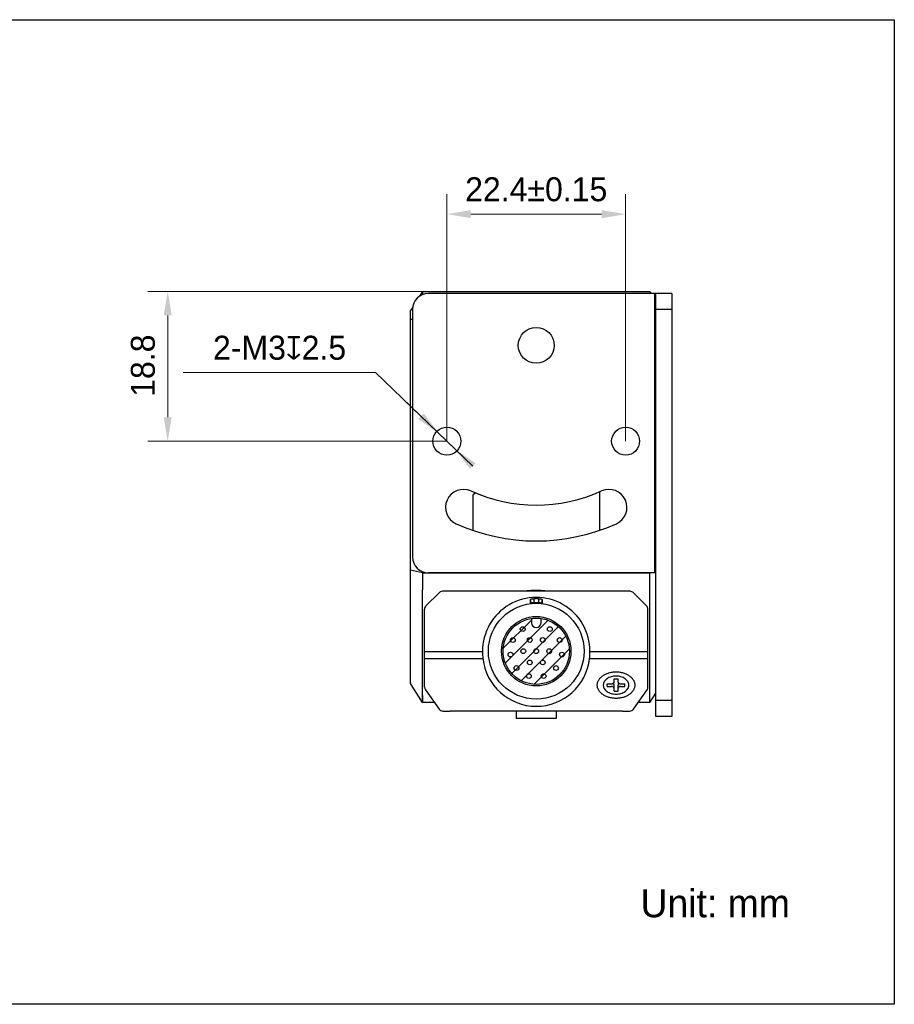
# Model space of a CAD drawing. Header units: millimetres. Extents: x 127 to 417, y 87 to 210.
# Tile 2 of 2: x 307 to 417, y 87 to 210. Entities that reach past the tile are written whole.
import ezdxf

# ---------------------------------------------------------------- set-up
doc = ezdxf.new("R2010")
doc.units = ezdxf.units.MM
doc.header["$LTSCALE"] = 23.1
doc.header["$PDMODE"] = 3
doc.header["$PDSIZE"] = 8
doc.layers.get('0').update_dxf_attribs({"linetype": 'CONTINUOUS'})
doc.layers.get('Defpoints').update_dxf_attribs({"linetype": 'CONTINUOUS'})
for name, color, linetype in [('000-ID2000X_DXF_DIMENSION', 7, 'CONTINUOUS'), ('DE-11-107728DXF_CONTINUOUS_LINE', 7, 'CONTINUOUS'), ('DE-13-002783DXF_CONTINUOUS_LINE', 7, 'CONTINUOUS'), ('DE-13-002784DXF_CONTINUOUS_LINE', 7, 'CONTINUOUS'), ('DE-13-002801DXF_CONTINUOUS_LINE', 7, 'CONTINUOUS'), ('DE-19-012612DXF_CONTINUOUS_LINE', 7, 'CONTINUOUS'), ('DE-19-012614DXF_CONTINUOUS_LINE', 7, 'CONTINUOUS'), ('DE-19-012616DXF_CONTINUOUS_LINE', 7, 'CONTINUOUS'), ('DE-19-012618DXF_CONTINUOUS_LINE', 7, 'CONTINUOUS'), ('DE-19-012620DXF_CONTINUOUS_LINE', 7, 'CONTINUOUS'), ('DE-19-012622DXF_CONTINUOUS_LINE', 7, 'CONTINUOUS'), ('DE-19-012623DXF_CONTINUOUS_LINE', 7, 'CONTINUOUS'), ('DE-19-012624DXF_CONTINUOUS_LINE', 7, 'CONTINUOUS'), ('DE-19-012625DXF_CONTINUOUS_LINE', 7, 'CONTINUOUS'), ('DE-19-012626DXF_CONTINUOUS_LINE', 7, 'CONTINUOUS'), ('DE-19-012627DXF_CONTINUOUS_LINE', 7, 'CONTINUOUS'), ('DE-19-012628DXF_CONTINUOUS_LINE', 7, 'CONTINUOUS'), ('DE-19-012629DXF_CONTINUOUS_LINE', 7, 'CONTINUOUS'), ('DE-19-012630DXF_CONTINUOUS_LINE', 7, 'CONTINUOUS'), ('DE-19-012631DXF_CONTINUOUS_LINE', 7, 'CONTINUOUS'), ('DE-19-012632DXF_CONTINUOUS_LINE', 7, 'CONTINUOUS'), ('DE-19-012633DXF_CONTINUOUS_LINE', 7, 'CONTINUOUS'), ('DE-19-012634DXF_CONTINUOUS_LINE', 7, 'CONTINUOUS'), ('DE-1A-000184DXF_CONTINUOUS_LINE', 7, 'CONTINUOUS'), ('TBH32-M2-V2_DXF_CONTINUOUS_LINE', 7, 'CONTINUOUS')]:
    doc.layers.add(name, color=color, linetype=linetype)
doc.styles.add('尺寸值（小）', font='兰亭黑 GBK.TTF', dxfattribs={"height": 3})
doc.dimstyles.new('1直线标注', dxfattribs={"dimtxt": 3, "dimasz": 3, "dimexe": 2.5, "dimexo": 0, "dimtad": 1, "dimdec": 1, "dimdsep": 46, "dimtxsty": '尺寸值（小）', "dimblk": '_FILLED', "dimcen": 0, "dimclrd": 8, "dimclre": 8, "dimclrt": 7, "dimadec": 0, "dimazin": 0, "dimtp": 0.001, "dimtm": 0.001, "dimtfac": 1, "dimtdec": 1, "dimtmove": 0, "dimatfit": 0, "dimldrblk": '_FILLED', "dimfxl": 1, "dimtolj": 1, "dimlwd": 15, "dimlwe": 15, "dimarcsym": 0})
doc.dimstyles.new('2大圆直径标注', dxfattribs={"dimtxt": 3, "dimasz": 3, "dimexe": 2.5, "dimexo": 0, "dimtad": 1, "dimtoh": 1, "dimdec": 3, "dimlfac": 1.25, "dimdsep": 46, "dimtxsty": '尺寸值（小）', "dimblk": '_FILLED', "dimcen": 0, "dimclrd": 8, "dimclre": 8, "dimclrt": 7, "dimadec": 0, "dimazin": 0, "dimtp": 0.001, "dimtm": 0.001, "dimtfac": 1, "dimtdec": 3, "dimtmove": 0, "dimatfit": 2, "dimldrblk": '_FILLED', "dimfxl": 1, "dimtolj": 1, "dimlwd": 15, "dimlwe": 15, "dimarcsym": 0})

# ---------------------------------------------------------------- blocks, each defined once
blk = doc.blocks.new('_FILLED')
at = {"color": 0, "linetype": 'ByBlock'}
blk.add_solid([(0, 0), (-1, 0.167), (-1, -0.167)], dxfattribs=at)
blk = doc.blocks.new('*D73')
at = {"layer": '000-ID2000X_DXF_DIMENSION', "color": 8, "lineweight": 15}
for p, q in [((360.64, 157.08), (360.64, 188.01)), ((383.04, 157.08), (383.04, 188.01)), ((363.64, 185.51), (380.04, 185.51))]:
    blk.add_line(p, q, dxfattribs=at)
at = {"layer": 'Defpoints', "color": 0}
for p in [(383.04, 185.51), (360.64, 157.08), (383.04, 157.08)]:
    blk.add_point(p, dxfattribs=at)
at = {"layer": '000-ID2000X_DXF_DIMENSION', "color": 8, "linetype": 'ByBlock', "lineweight": 15, "xscale": 3, "yscale": 3, "zscale": 3, "rotation": 180}
blk.add_blockref('_FILLED', (360.64, 185.51), dxfattribs=at)
at = {"layer": '000-ID2000X_DXF_DIMENSION', "color": 8, "linetype": 'ByBlock', "lineweight": 15, "xscale": 3, "yscale": 3, "zscale": 3}
blk.add_blockref('_FILLED', (383.04, 185.51), dxfattribs=at)
at = {"layer": '000-ID2000X_DXF_DIMENSION', "color": 7, "insert": (371.84, 190.13), "char_height": 3, "attachment_point": 2, "line_spacing_factor": 0.9, "style": '尺寸值（小）'}
blk.add_mtext('\\A1;22.4±0.15{}{{\\H0.7x;}{}}', dxfattribs=at)
blk = doc.blocks.new('*D59')
at = {"layer": '000-ID2000X_DXF_DIMENSION', "color": 8, "lineweight": 15}
for p, q in [((327.59, 165.66), (351.69, 165.66)), ((363.89, 153.96), (351.69, 165.66)), ((357.39, 160.19), (355.23, 162.27)), ((359.56, 158.12), (361.72, 156.04))]:
    blk.add_line(p, q, dxfattribs=at)
at = {"layer": 'Defpoints', "color": 0}
for p in [(359.56, 158.12), (361.72, 156.04)]:
    blk.add_point(p, dxfattribs=at)
at = {"layer": '000-ID2000X_DXF_DIMENSION', "color": 8, "linetype": 'ByBlock', "lineweight": 15, "xscale": 3, "yscale": 3, "zscale": 3}
for p, rotation in [((359.56, 158.12), 316.2142296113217), ((361.72, 156.04), 136.2142296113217)]:
    blk.add_blockref('_FILLED', p, dxfattribs=dict(at, rotation=rotation))
at = {"layer": '000-ID2000X_DXF_DIMENSION', "color": 7, "insert": (348.02, 170.28), "char_height": 3, "attachment_point": 3, "line_spacing_factor": 0.9, "style": '尺寸值（小）'}
blk.add_mtext('\\A1;2-M{\\A1;3\\Fgdt|c134;x\\fFZLanTingHei-R-GBK|b0|i0|c134|p2;2.5}', dxfattribs=at)
blk = doc.blocks.new('*D60')
at = {"layer": '000-ID2000X_DXF_DIMENSION', "color": 8, "lineweight": 15}
for p, q in [((357.59, 175.83), (323.16, 175.83)), ((325.66, 160.08), (325.66, 172.83)), ((360.64, 157.08), (323.16, 157.08))]:
    blk.add_line(p, q, dxfattribs=at)
at = {"layer": 'Defpoints', "color": 0}
for p in [(325.66, 175.83), (357.59, 175.83), (360.64, 157.08)]:
    blk.add_point(p, dxfattribs=at)
at = {"layer": '000-ID2000X_DXF_DIMENSION', "color": 8, "linetype": 'ByBlock', "lineweight": 15, "xscale": 3, "yscale": 3, "zscale": 3}
for p, rotation in [((325.66, 175.83), 90), ((325.66, 157.08), 270)]:
    blk.add_blockref('_FILLED', p, dxfattribs=dict(at, rotation=rotation))
at = {"layer": '000-ID2000X_DXF_DIMENSION', "color": 7, "insert": (321.04, 166.53), "char_height": 3, "attachment_point": 2, "rotation": 90, "line_spacing_factor": 0.9, "style": '尺寸值（小）'}
blk.add_mtext('\\A1;18.8', dxfattribs=at)

msp = doc.modelspace()

# ---------------------------------------------------------------- linework, layer by layer
msp.add_lwpolyline([(126.83363, 209.86783), (416.71377, 209.86783), (416.71377, 86.54163), (126.83363, 86.54163)], close=True)
at = {"layer": 'DE-11-107728DXF_CONTINUOUS_LINE'}
for p, q in [((386.84084, 175.57815), (358.34084, 175.57815)), ((386.64084, 175.57815), (386.64084, 140.57815)), ((386.84084, 122.57815), (386.84084, 175.57815)), ((388.84084, 175.57815), (386.84084, 175.57815)), ((388.84084, 175.57815), (388.84084, 122.57815)), ((356.34084, 173.57815), (356.34084, 142.57815)), ((388.84084, 173.57815), (386.84084, 173.57815)), ((386.84084, 140.57815), (358.34084, 140.57815)), ((388.84084, 124.57815), (386.84084, 124.57815)), ((388.84084, 122.57815), (386.84084, 122.57815))]:
    msp.add_line(p, q, dxfattribs=at)
for centre, radius in [((371.84084, 169.07815), 2.25), ((360.64084, 157.07815), 1.75), ((383.04084, 157.07815), 1.75)]:
    msp.add_circle(centre, radius, dxfattribs=at)
for centre, radius, start, end in [((358.34084, 173.57815), 2, 90, 180), ((362.72142, 148.78286), 2.25, 65.8038758, 245.8038758), ((371.84084, 169.07815), 20, 245.8038758, 294.1961242), ((380.96025, 148.78286), 2.25, 294.1961242, 114.1961242), ((371.84084, 169.07815), 24.5, 245.8038758, 294.1961242), ((358.34084, 142.57815), 2, 180, 270)]:
    msp.add_arc(centre, radius, start, end, dxfattribs=at)
at = {"layer": 'DE-13-002783DXF_CONTINUOUS_LINE'}
for p, q in [((367.7103, 131.13684), (371.24274, 134.66928)), ((367.9649, 129.29134), (373.32014, 134.64658)), ((368.76201, 127.98834), (374.62314, 133.84946)), ((369.94971, 127.07593), (375.53555, 132.66177)), ((371.6003, 126.62642), (375.98506, 131.01118))]:
    msp.add_line(p, q, dxfattribs=at)
msp.add_circle((371.84274, 130.76874), 6, dxfattribs=at)
at = {"layer": 'DE-13-002784DXF_CONTINUOUS_LINE'}
for p, q in [((383.59421, 138.26874), (360.09126, 138.26874)), ((359.667, 138.09301), (358.01847, 136.44448)), ((371.09274, 137.22533), (371.09274, 136.72168)), ((371.14523, 136.78091), (371.15841, 137.29866)), ((371.56617, 136.83052), (371.57778, 137.34458)), ((372.10769, 137.34458), (372.1193, 136.83052)), ((372.52706, 137.29866), (372.54024, 136.78091)), ((372.59274, 137.22533), (372.59274, 136.72168)), ((385.667, 136.44448), (384.01847, 138.09301)), ((357.84274, 126.26102), (357.84274, 136.02022)), ((385.84274, 126.26102), (385.84274, 136.02022)), ((357.84274, 130.73882), (365.11057, 130.73882)), ((378.5749, 130.73882), (385.84274, 130.73882)), ((357.84274, 129.86934), (365.16157, 129.86934)), ((378.5239, 129.86934), (385.84274, 129.86934)), ((357.9545, 125.91228), (359.66327, 123.52)), ((384.0222, 123.52), (385.73098, 125.91228)), ((360.15151, 123.26874), (361.04396, 123.26874)), ((382.64396, 123.26874), (383.53396, 123.26874))]:
    msp.add_line(p, q, dxfattribs=at)
msp.add_circle((371.84274, 130.76874), 6, dxfattribs=at)
for centre, radius, start, end in [((360.09126, 137.66874), 0.6, 90, 135), ((383.59421, 137.66874), 0.6, 45, 90), ((384.17467, 125.57495), 17.51766, 137.9907372, 138.3127016), ((371.84274, 130.76874), 6.58117, 87.6926598, 92.3073402), ((359.47796, 125.54554), 17.56174, 41.6877025, 42.0088587), ((358.44274, 136.02022), 0.6, 135, 180), ((383.17131, 126.06927), 16.10484, 138.3084945, 138.5900711), ((371.84274, 130.76874), 6.06808, 87.3877616, 92.6122384), ((360.51416, 126.06927), 16.10484, 41.4099289, 41.6915055), ((385.24274, 136.02022), 0.6, 0, 45), ((358.44274, 126.26102), 0.6, 180, 215.5376778), ((385.24274, 126.26102), 0.6, 324.4623222, 0), ((360.15151, 123.86874), 0.6, 215.5376778, 270), ((383.53396, 123.86874), 0.6, 270, 324.4623222)]:
    msp.add_arc(centre, radius, start, end, dxfattribs=at)
for centre, major_axis, ratio, start_param, end_param in [((371.84274, 130.77182), (0, 6.73225), 0.999999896, -1.575698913, 1.575698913), ((371.84274, 130.59271), (0, 6.72249), 0.99965709, -4.604576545, -1.678608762)]:
    msp.add_ellipse(centre, major_axis=major_axis, ratio=ratio, start_param=start_param, end_param=end_param, dxfattribs=at)
for points, knots in [([(371.15841, 137.29866), (371.15869, 137.29897), (371.15962, 137.29957), (371.16243, 137.30083), (371.16785, 137.30247), (371.17652, 137.3046), (371.18813, 137.30701), (371.20268, 137.30968), (371.22026, 137.31258), (371.24093, 137.31569), (371.275, 137.32038), (371.32628, 137.3265), (371.39855, 137.33358), (371.48397, 137.34006), (371.54535, 137.34327), (371.57778, 137.34458)], [0, 0, 0, 0, 0.003014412, 0.007634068, 0.021924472, 0.043038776, 0.071040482, 0.106004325, 0.148074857, 0.197440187, 0.254361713, 0.392126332, 0.563875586, 0.769683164, 1, 1, 1, 1]), ([(372.10769, 137.34458), (372.14012, 137.34327), (372.2015, 137.34006), (372.28692, 137.33358), (372.35919, 137.3265), (372.41047, 137.32038), (372.44454, 137.31569), (372.46521, 137.31258), (372.48279, 137.30968), (372.49734, 137.30701), (372.50895, 137.3046), (372.51762, 137.30247), (372.52304, 137.30083), (372.52585, 137.29957), (372.52678, 137.29897), (372.52706, 137.29866)], [0, 0, 0, 0, 0.230316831, 0.436124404, 0.607873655, 0.745638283, 0.802559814, 0.851925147, 0.89399568, 0.928959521, 0.956961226, 0.978075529, 0.992365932, 0.996985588, 1, 1, 1, 1]), ([(371.56617, 136.83052), (371.5336, 136.82903), (371.47197, 136.82543), (371.38624, 136.8183), (371.31375, 136.81059), (371.26234, 136.80397), (371.22817, 136.79892), (371.20742, 136.79559), (371.18977, 136.79248), (371.17514, 136.78964), (371.16346, 136.7871), (371.15474, 136.78486), (371.14928, 136.78315), (371.14645, 136.78184), (371.14552, 136.78124), (371.14523, 136.78091)], [0, 0, 0, 0, 0.230331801, 0.435966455, 0.607506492, 0.7451515, 0.80206487, 0.851458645, 0.893584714, 0.928632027, 0.956725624, 0.977937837, 0.992311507, 0.996963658, 1, 1, 1, 1]), ([(372.54024, 136.78091), (372.53995, 136.78124), (372.53902, 136.78184), (372.53619, 136.78315), (372.53073, 136.78486), (372.52201, 136.7871), (372.51033, 136.78964), (372.4957, 136.79248), (372.47805, 136.79559), (372.4573, 136.79892), (372.42313, 136.80397), (372.37172, 136.81059), (372.29923, 136.8183), (372.2135, 136.82543), (372.15187, 136.82903), (372.1193, 136.83052)], [0, 0, 0, 0, 0.003036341, 0.007688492, 0.02206216, 0.043274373, 0.07136797, 0.106415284, 0.148541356, 0.197935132, 0.254848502, 0.392493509, 0.564033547, 0.769668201, 1, 1, 1, 1]), ([(365.11057, 130.73882), (365.11134, 130.58176), (365.12147, 130.2913), (365.14723, 130.00193), (365.16157, 129.86934)], [0, 0, 0, 0, 0.540802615, 1, 1, 1, 1]), ([(378.5239, 129.86934), (378.53825, 130.00193), (378.564, 130.2913), (378.57413, 130.58176), (378.5749, 130.73882)], [0, 0, 0, 0, 0.459197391, 1, 1, 1, 1]), ([(379.49274, 126.52148), (379.49274, 126.57591), (379.50038, 126.68542), (379.53457, 126.84764), (379.59115, 127.00661), (379.6971, 127.21513), (379.88522, 127.46018), (380.18114, 127.71154), (380.53914, 127.91681), (380.94569, 128.0688), (381.38569, 128.16224), (381.84274, 128.19376), (382.29978, 128.16224), (382.73978, 128.0688), (383.14633, 127.91681), (383.50433, 127.71154), (383.80025, 127.46018), (383.98837, 127.21513), (384.09432, 127.00661), (384.1509, 126.84764), (384.18509, 126.68542), (384.19274, 126.57591), (384.19274, 126.52148)], [0, 0, 0, 0, 0.02574878, 0.051742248, 0.078208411, 0.105346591, 0.16214242, 0.222982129, 0.287915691, 0.356414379, 0.42752104, 0.5, 0.57247896, 0.643585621, 0.71208431, 0.777017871, 0.83785758, 0.894653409, 0.921791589, 0.948257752, 0.97425122, 1, 1, 1, 1]), ([(384.19274, 126.52148), (384.19274, 126.46706), (384.18509, 126.35755), (384.1509, 126.19533), (384.09432, 126.03636), (383.98837, 125.82784), (383.80025, 125.58279), (383.50433, 125.33143), (383.14633, 125.12616), (382.73978, 124.97417), (382.29978, 124.88073), (381.84274, 124.84921), (381.38569, 124.88073), (380.94569, 124.97417), (380.53914, 125.12616), (380.18114, 125.33143), (379.88522, 125.58279), (379.6971, 125.82784), (379.59115, 126.03636), (379.53457, 126.19533), (379.50038, 126.35755), (379.49274, 126.46706), (379.49274, 126.52148)], [0, 0, 0, 0, 0.02574878, 0.051742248, 0.078208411, 0.105346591, 0.16214242, 0.222982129, 0.287915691, 0.356414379, 0.42752104, 0.5, 0.57247896, 0.643585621, 0.71208431, 0.777017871, 0.83785758, 0.894653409, 0.921791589, 0.948257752, 0.97425122, 1, 1, 1, 1])]:
    msp.add_open_spline(points, degree=3, knots=knots, dxfattribs=at)
at = {"layer": 'DE-13-002801DXF_CONTINUOUS_LINE'}
for p, q in [((357.59084, 175.82815), (357.21952, 175.23405)), ((357.59084, 175.82815), (357.59084, 175.43198)), ((357.59084, 175.82815), (386.09084, 175.82815)), ((386.09084, 175.82815), (386.09084, 175.57815)), ((386.24709, 175.57815), (386.09084, 175.82815)), ((356.36113, 173.86061), (356.09084, 173.42815)), ((356.09084, 126.72815), (356.09084, 173.42815)), ((356.34084, 172.32815), (356.09084, 172.32815)), ((363.94942, 150.38673), (364.17081, 150.60812)), ((379.79084, 145.90475), (379.79084, 150.72671)), ((363.89084, 150.24531), (363.89084, 145.90475)), ((357.59084, 140.57079), (356.09084, 140.93503)), ((357.59084, 140.72432), (357.59084, 140.57079)), ((357.59084, 140.57079), (386.09084, 140.57079)), ((386.09084, 140.57079), (386.12114, 140.57815)), ((357.59084, 124.32815), (357.59084, 138.44947)), ((386.09084, 124.32815), (386.09084, 138.44947)), ((357.59084, 124.32815), (356.09084, 126.72815)), ((386.09084, 124.32815), (386.84084, 125.52815)), ((386.68459, 125.27815), (386.84084, 125.27815)), ((359.08602, 124.32815), (357.59084, 124.32815)), ((386.09084, 124.32815), (384.59945, 124.32815)), ((369.34084, 123.26874), (369.34084, 122.32815)), ((374.34084, 122.32815), (369.34084, 122.32815)), ((374.34084, 123.26874), (374.34084, 122.32815))]:
    msp.add_line(p, q, dxfattribs=at)
for points in [[(357.59084, 125.20683), (357.59029, 124.63743), (357.59025, 124.55651), (357.59029, 124.48744), (357.59039, 124.4305), (357.59061, 124.35388)], [(386.09138, 124.63755), (386.09107, 124.94812), (386.09084, 125.20683)], [(386.09138, 124.48735), (386.09143, 124.55652), (386.09138, 124.63755)], [(357.59061, 124.35388), (357.59072, 124.33459), (357.59084, 124.32815)], [(386.09084, 124.32815), (386.09096, 124.33457), (386.09107, 124.35381), (386.09117, 124.38578), (386.09138, 124.48735)]]:
    msp.add_lwpolyline(points, dxfattribs=at)
for centre, radius, start, end in [((364.09084, 150.24531), 0.2, 135, 180), ((371.84087, 124.17425), 14.19463, 89.9947285, 91.211163), ((371.8408, 124.17424), 14.19465, 88.7888415, 89.9944382)]:
    msp.add_arc(centre, radius, start, end, dxfattribs=at)
for points, knots in [([(357.59084, 140.57079), (357.59084, 140.18811), (357.58965, 139.481), (357.59084, 138.77389), (357.59084, 138.44947)], [0, 0, 0, 0, 0.541196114, 1, 1, 1, 1]), ([(386.09084, 138.44947), (386.09084, 138.77389), (386.09203, 139.481), (386.09084, 140.18811), (386.09084, 140.57079)], [0, 0, 0, 0, 0.458803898, 1, 1, 1, 1]), ([(371.54084, 138.36571), (371.42603, 138.36329), (370.96802, 138.34805), (370.51073, 138.31062), (370.16973, 138.26996)], [0, 0, 0, 0, 0.250596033, 1, 1, 1, 1]), ([(373.51203, 138.26994), (373.39857, 138.28347), (372.94286, 138.33212), (372.48478, 138.35844), (372.14084, 138.36571)], [0, 0, 0, 0, 0.24933179, 1, 1, 1, 1])]:
    msp.add_open_spline(points, degree=3, knots=knots, dxfattribs=at)
at = {"layer": 'DE-19-012612DXF_CONTINUOUS_LINE'}
msp.add_circle((372.65524, 129.36145), 0.3, dxfattribs=at)
at = {"layer": 'DE-19-012614DXF_CONTINUOUS_LINE'}
msp.add_circle((370.21774, 130.76874), 0.3, dxfattribs=at)
at = {"layer": 'DE-19-012616DXF_CONTINUOUS_LINE'}
msp.add_circle((371.03024, 129.36145), 0.3, dxfattribs=at)
at = {"layer": 'DE-19-012618DXF_CONTINUOUS_LINE'}
msp.add_circle((372.65524, 132.17603), 0.3, dxfattribs=at)
at = {"layer": 'DE-19-012620DXF_CONTINUOUS_LINE'}
msp.add_circle((373.46774, 130.76874), 0.3, dxfattribs=at)
at = {"layer": 'DE-19-012622DXF_CONTINUOUS_LINE'}
msp.add_circle((371.03024, 132.17603), 0.3, dxfattribs=at)
at = {"layer": 'DE-19-012623DXF_CONTINUOUS_LINE'}
msp.add_circle((373.54086, 133.53982), 0.3, dxfattribs=at)
at = {"layer": 'DE-19-012624DXF_CONTINUOUS_LINE'}
msp.add_circle((375.06493, 130.34453), 0.3, dxfattribs=at)
at = {"layer": 'DE-19-012625DXF_CONTINUOUS_LINE'}
msp.add_circle((374.77614, 132.1679), 0.3, dxfattribs=at)
at = {"layer": 'DE-19-012626DXF_CONTINUOUS_LINE'}
msp.add_circle((371.84274, 130.76874), 0.3, dxfattribs=at)
at = {"layer": 'DE-19-012627DXF_CONTINUOUS_LINE'}
msp.add_circle((370.91969, 127.65258), 0.3, dxfattribs=at)
at = {"layer": 'DE-19-012628DXF_CONTINUOUS_LINE'}
msp.add_circle((370.14462, 133.53982), 0.3, dxfattribs=at)
at = {"layer": 'DE-19-012629DXF_CONTINUOUS_LINE'}
msp.add_circle((368.90933, 132.1679), 0.3, dxfattribs=at)
at = {"layer": 'DE-19-012630DXF_CONTINUOUS_LINE'}
msp.add_circle((369.37142, 128.65804), 0.3, dxfattribs=at)
at = {"layer": 'DE-19-012631DXF_CONTINUOUS_LINE'}
msp.add_circle((372.76579, 127.65258), 0.3, dxfattribs=at)
at = {"layer": 'DE-19-012632DXF_CONTINUOUS_LINE'}
msp.add_circle((368.62054, 130.34453), 0.3, dxfattribs=at)
at = {"layer": 'DE-19-012633DXF_CONTINUOUS_LINE'}
msp.add_circle((374.31405, 128.65804), 0.3, dxfattribs=at)
at = {"layer": 'DE-19-012634DXF_CONTINUOUS_LINE'}
for p, q in [((371.24274, 134.87514), (371.24274, 134.31874)), ((372.44274, 134.31874), (372.44274, 134.87514))]:
    msp.add_line(p, q, dxfattribs=at)
for radius in [4.35, 4.15]:
    msp.add_circle((371.84274, 130.76874), radius, dxfattribs=at)
msp.add_arc((371.84274, 134.31874), 0.6, 180.0000031, 0, dxfattribs=at)
at = {"layer": 'DE-1A-000184DXF_CONTINUOUS_LINE'}
msp.add_line((382.64396, 123.26874), (361.04396, 123.26874), dxfattribs=at)
at = {"layer": 'TBH32-M2-V2_DXF_CONTINUOUS_LINE'}
for p, q in [((381.59274, 126.91039), (381.59274, 127.2993)), ((381.59274, 127.2993), (382.09274, 127.2993)), ((382.09274, 126.91039), (382.09274, 127.2993)), ((380.74274, 126.34471), (380.74274, 126.69826)), ((380.74274, 126.69826), (381.29274, 126.69826)), ((380.74274, 126.34471), (381.29274, 126.34471)), ((381.59274, 125.74367), (381.59274, 126.52148)), ((382.09274, 125.74367), (382.09274, 126.52148)), ((382.39274, 126.69826), (382.94274, 126.69826)), ((382.39274, 126.34471), (382.94274, 126.34471)), ((382.94274, 126.34471), (382.94274, 126.69826)), ((381.59274, 125.74367), (382.09274, 125.74367))]:
    msp.add_line(p, q, dxfattribs=at)
for centre, start_param, end_param in [((381.29274, 126.52148), -1.570796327, -0.913004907), ((382.39274, 126.52148), 0.913004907, 1.570796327)]:
    msp.add_ellipse(centre, major_axis=(0, 0.42426), ratio=0.707106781, start_param=start_param, end_param=end_param, dxfattribs=at)
for points, knots in [([(383.44274, 126.52148), (383.44274, 126.55853), (383.43752, 126.63309), (383.41426, 126.74354), (383.37573, 126.85179), (383.30359, 126.99375), (383.17551, 127.1606), (382.97403, 127.33174), (382.73029, 127.4715), (382.45348, 127.57498), (382.15391, 127.63859), (381.84273, 127.66005), (381.53155, 127.63859), (381.23198, 127.57498), (380.95518, 127.47149), (380.71144, 127.33174), (380.50996, 127.1606), (380.38189, 126.99375), (380.30974, 126.85179), (380.27121, 126.74355), (380.24795, 126.63309), (380.24274, 126.55853), (380.24274, 126.52148)], [0, 0, 0, 0, 0.02574217, 0.051743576, 0.078209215, 0.105346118, 0.162142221, 0.222982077, 0.287916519, 0.356415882, 0.427522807, 0.500001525, 0.572479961, 0.64358608, 0.712084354, 0.777017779, 0.83785699, 0.894652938, 0.921789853, 0.948255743, 0.97425762, 1, 1, 1, 1]), ([(380.24274, 126.52148), (380.24274, 126.48444), (380.24795, 126.40988), (380.27121, 126.29943), (380.30974, 126.19118), (380.38188, 126.04922), (380.50996, 125.88237), (380.71144, 125.71123), (380.95518, 125.57147), (381.23199, 125.46799), (381.53156, 125.40438), (381.84274, 125.38292), (382.15392, 125.40438), (382.45349, 125.46799), (382.73029, 125.57147), (382.97403, 125.71123), (383.17551, 125.88237), (383.30359, 126.04922), (383.37573, 126.19118), (383.41426, 126.29942), (383.43752, 126.40988), (383.44274, 126.48444), (383.44274, 126.52148)], [0, 0, 0, 0, 0.02574217, 0.051743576, 0.078209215, 0.105346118, 0.162142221, 0.222982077, 0.287916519, 0.356415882, 0.427522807, 0.500001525, 0.572479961, 0.64358608, 0.712084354, 0.777017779, 0.83785699, 0.894652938, 0.921789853, 0.948255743, 0.97425762, 1, 1, 1, 1]), ([(381.29274, 126.69826), (381.33138, 126.69826), (381.40629, 126.70832), (381.49078, 126.74653), (381.54263, 126.79057), (381.57101, 126.82751), (381.58869, 126.86796), (381.59274, 126.89647), (381.59274, 126.91039)], [0, 0, 0, 0, 0.287057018, 0.553568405, 0.675502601, 0.789325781, 0.8965531, 1, 1, 1, 1]), ([(381.59274, 126.13258), (381.59274, 126.1465), (381.58869, 126.17501), (381.57101, 126.21546), (381.54263, 126.2524), (381.49078, 126.29644), (381.40629, 126.33465), (381.33138, 126.34471), (381.29274, 126.34471)], [0, 0, 0, 0, 0.1034469, 0.210674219, 0.324497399, 0.446431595, 0.712942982, 1, 1, 1, 1]), ([(382.09274, 126.91039), (382.09274, 126.89647), (382.09678, 126.86796), (382.11446, 126.82751), (382.14284, 126.79057), (382.19469, 126.74653), (382.27918, 126.70832), (382.35409, 126.69826), (382.39274, 126.69826)], [0, 0, 0, 0, 0.1034469, 0.210674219, 0.324497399, 0.446431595, 0.712942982, 1, 1, 1, 1]), ([(382.39274, 126.34471), (382.35409, 126.34471), (382.27918, 126.33465), (382.19469, 126.29644), (382.14284, 126.2524), (382.11446, 126.21546), (382.09678, 126.17501), (382.09274, 126.1465), (382.09274, 126.13258)], [0, 0, 0, 0, 0.287057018, 0.553568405, 0.675502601, 0.789325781, 0.8965531, 1, 1, 1, 1])]:
    msp.add_open_spline(points, degree=3, knots=knots, dxfattribs=at)

# ---------------------------------------------------------------- texts
at = {"insert": (384.91034, 100.94132), "char_height": 3.5, "width": 34.6610526, "attachment_point": 1, "style": '尺寸值（小）'}
msp.add_mtext('Unit: mm', dxfattribs=at)

# ---------------------------------------------------------------- dimensions: what is measured, and where the dimension line sits
at = {"layer": '000-ID2000X_DXF_DIMENSION'}
dim = msp.add_linear_dim(base=(383.04084, 185.50635), p1=(360.64084, 157.07815), p2=(383.04084, 157.07815), text='<>±0.15{}{{\\H0.7x;}{}}', dimstyle='1直线标注', override={"dimdec": 4}, dxfattribs=at)
dim.commit()
dim.dimension.update_dxf_attribs({"geometry": '*D73', "text_midpoint": (371.84084, 188.13135)})
dim = msp.add_linear_dim(base=(325.6639250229, 175.8281483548), p1=(360.6408377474, 157.0781483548), p2=(357.5908377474, 175.8281483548), angle=90, dimstyle='1直线标注', dxfattribs=at)
dim.commit()
dim.dimension.update_dxf_attribs({"geometry": '*D60', "text_midpoint": (325.6639250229, 166.5293207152), "dimtype": 160})
dim = msp.add_diameter_dim_2p(p1=(359.55794, 158.11609), p2=(361.72374, 156.0402), text='2-M{\\A1;3\\Fgdt|c134;x\\fFZLanTingHei-R-GBK|b0|i0|c134|p2;2.5}', dimstyle='2大圆直径标注', override={"dimpost": '<>', "dimtxsty": '尺寸值（小）'}, dxfattribs=at)
dim.commit()
dim.dimension.update_dxf_attribs({"geometry": '*D59', "text_midpoint": (337.80477, 165.65809), "dimtype": 163})

doc.saveas('drawing.dxf')
